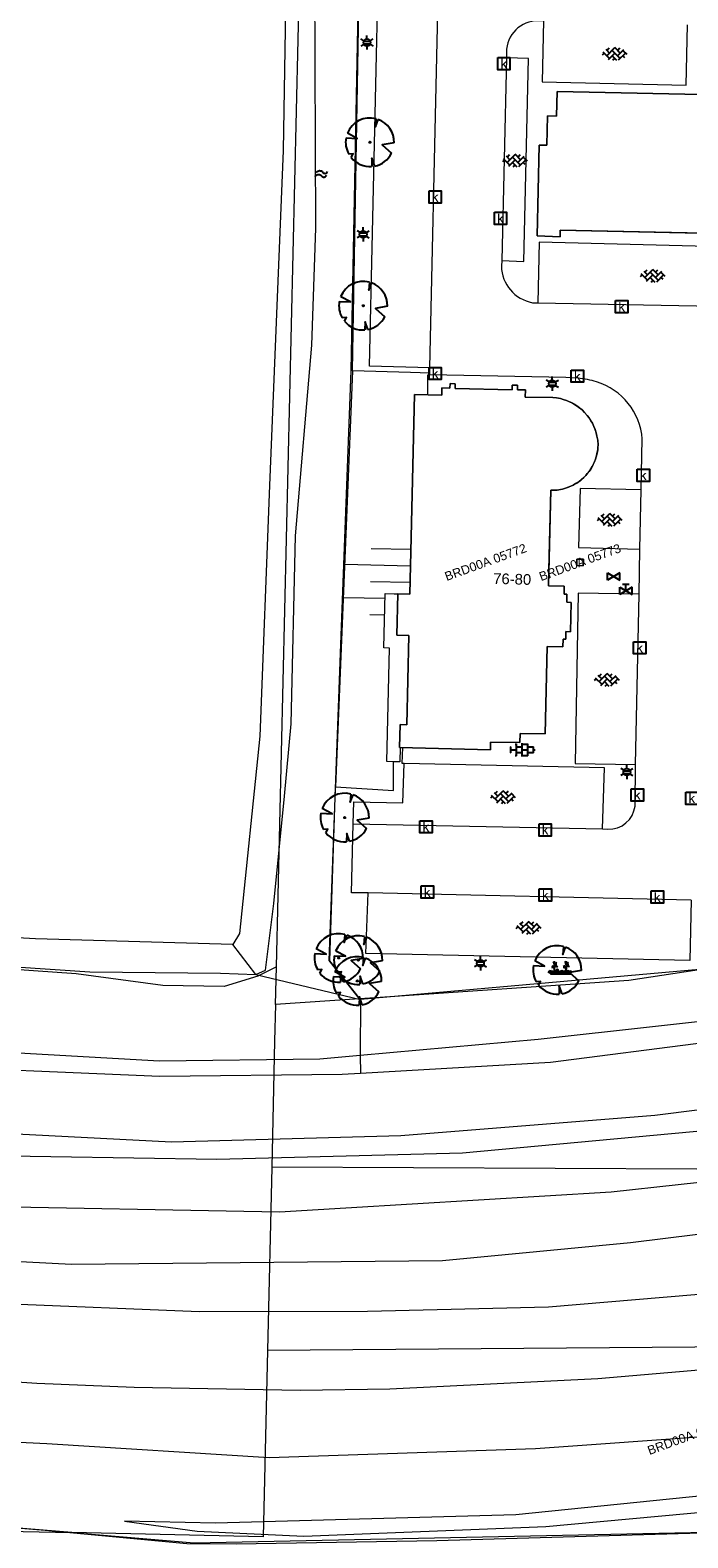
# Model space of a CAD drawing. Header units: metres. Extents: x 95652 to 96661, y 430734 to 431486.
# Tile 41 of 62: x 96251 to 96305, y 430985 to 431108. Entities that reach past the tile are written whole.
import ezdxf

# ---------------------------------------------------------------- set-up
doc = ezdxf.new("R2010")
doc.units = ezdxf.units.M
doc.layers.get('0').update_dxf_attribs({"linetype": 'CONTINUOUS'})
for name, color, linetype in [('BAR_BEBOUWING', 7, 'CONTINUOUS'), ('BAR_HUISNUMMERS EN STRAATNAMEN', 7, 'CONTINUOUS'), ('BAR_TALUDLIJNEN', 7, 'CONTINUOUS'), ('BAR_TOPO', 7, 'CONTINUOUS'), ('BAR_WATER', 7, 'CONTINUOUS'), ('BAR_WEGEN', 7, 'CONTINUOUS'), ('BRK_Kadastrale percelen en nummers', 7, 'CONTINUOUS'), ('BRK_Kadatrale percelen', 7, 'CONTINUOUS')]:
    doc.layers.add(name, color=color, linetype=linetype)
doc.layers.add('BAR_PUNTSYMBOLEN', color=7, linetype='CONTINUOUS', true_color=0x707070)
doc.layers.add('BAR_SYMBOLEN', color=7, linetype='CONTINUOUS', true_color=0x707070)
doc.styles.add('NLCS-ISO', font='NLCS-ISO.ttf')

# ---------------------------------------------------------------- blocks, each defined once
blk = doc.blocks.new('betonstraatstenen_templ_1')
at = {"color": 8, "true_color": 0x707070}
for p, q in [((-3.44, -0.47), (-2.97, 0)), ((-3.31, 0.34), (-1.48, -1.48)), ((-2.52, 1.03), (-1.48, 0)), ((-2.23, -0.74), (0, 1.48)), ((-2.23, 0.74), (-1.57, 1.4)), ((-1.77, -1.77), (0, 0)), ((-0.74, 0.74), (1.48, -1.48)), ((-0.1, 1.58), (1.48, 0)), ((0.74, 0.74), (1.4, 1.4)), ((0.74, -0.74), (2.46, 0.98)), ((1.06, -1.91), (2.97, 0)), ((2.23, 0.74), (3.31, -0.34)), ((-0.74, -0.74), (0.5, -1.99)), ((-0.52, -2), (0, -1.48)), ((2.23, -0.74), (2.72, -1.24))]:
    blk.add_line(p, q, dxfattribs=at)
blk = doc.blocks.new('lichtmast_templ_2')
at = {"color": 8, "ltscale": 0.1, "true_color": 0x707070}
for p, q in [((-1.1, 0.63), (-2.19, 1.27)), ((0, 1.27), (0, 2.53)), ((1.1, 0.63), (2.19, 1.27)), ((-1.1, -0.63), (-2.19, -1.27)), ((0, -1.27), (0, -2.53)), ((1.1, -0.63), (2.19, -1.27))]:
    blk.add_line(p, q, dxfattribs=at)
at = {"color": 8, "true_color": 0x707070, "flags": 128}
for points in [[(-1.16, 0.5), (1.16, 0.5)], [(-1.16, -0.5), (1.16, -0.5)]]:
    blk.add_lwpolyline(points, dxfattribs=at)
at = {"color": 8, "ltscale": 0.1, "true_color": 0x707070}
blk.add_circle((0, 0), 1.27, dxfattribs=at)
blk = doc.blocks.new('water_templ_1')
at = {"color": 8, "true_color": 0x707070, "flags": 128}
for points in [[(-1.85, 0.38), (-1.77, 0.52, -0.538831), (0.24, 0.55, 0.605168), (1.92, 0.75, -4.035705)], [(-1.85, 0.38), (-1.77, 0.52, -0.538831), (0.24, 0.55, 0.605168), (1.92, 0.75, -4.035705)], [(-2.22, -0.89), (-2.13, -0.75, -0.538831), (-0.13, -0.72, 0.605168), (1.55, -0.52, -4.035705)]]:
    blk.add_lwpolyline(points, format="xyb", dxfattribs=at)
blk = doc.blocks.new('tegels_templ_1')
at = {"color": 8, "true_color": 0x707070}
for p, q in [((-3.08, 0.75), (-3, 0.75)), ((-3, -0.83), (-3, 0.83)), ((-3, 0), (-1.5, 0)), ((-1.84, 1.5), (-1.5, 1.5)), ((-1.5, -1.6), (-1.5, 1.6)), ((-1.5, 0.75), (0, 0.75)), ((0, -1.78), (0, 1.78)), ((0, 1.5), (1.5, 1.5)), ((0, 0), (1.5, 0)), ((1.5, -1.6), (1.5, 1.6)), ((1.5, 0.75), (3, 0.75)), ((3, -0.83), (3, 0.83)), ((3, 0), (3.39, 0)), ((-3.08, -0.75), (-3, -0.75)), ((-1.84, -1.5), (-1.5, -1.5)), ((-1.5, -0.75), (0, -0.75)), ((0, -1.5), (1.5, -1.5)), ((1.5, -0.75), (3, -0.75))]:
    blk.add_line(p, q, dxfattribs=at)
blk = doc.blocks.new('beplanting_templ_1')
at = {"color": 8, "true_color": 0x707070, "flags": 128}
for points in [[(-0.51, 0.16), (-0.64, 0.14)], [(-0.43, -0.28), (-0.43, 0.04), (-0.59, 0.27)], [(-0.54, 0.19), (-0.5, 0.3)], [(-0.43, 0.41), (-0.52, 0.54)], [(-0.45, 0.44), (-0.52, 0.44)], [(-0.48, 0.49), (-0.48, 0.52)], [(-0.43, 0.04), (-0.43, 0.58)], [(-0.43, 0.36), (-0.28, 0.51)], [(-0.43, 0.21), (-0.25, 0.32)], [(-0.36, 0.44), (-0.37, 0.49)], [(-0.34, 0.26), (-0.22, 0.21)], [(-0.33, 0.46), (-0.27, 0.46)], [(-0.31, 0.28), (-0.31, 0.39)], [(0.29, 0.16), (0.16, 0.15)], [(0.37, -0.27), (0.37, 0.05), (0.21, 0.28)], [(0.27, 0.2), (0.3, 0.3)], [(0.37, 0.42), (0.28, 0.55)], [(0.35, 0.45), (0.28, 0.45)], [(0.32, 0.5), (0.32, 0.53)], [(0.38, 0.05), (0.37, 0.58)], [(0.37, 0.37), (0.52, 0.52)], [(0.37, 0.21), (0.55, 0.32)], [(0.45, 0.44), (0.43, 0.5)], [(0.46, 0.27), (0.58, 0.22)], [(0.47, 0.47), (0.53, 0.46)], [(0.5, 0.29), (0.5, 0.4)], [(-0.63, -0.28), (-0.86, -0.13)], [(-0.63, -0.28), (-0.8, -0.05)], [(-0.63, -0.28), (-0.7, -0.03)], [(-0.69, -0.28), (0.69, -0.27)], [(-0.63, -0.28), (-0.58, -0.03)], [(-0.63, -0.28), (-0.49, -0.06)], [(-0.63, -0.28), (-0.41, -0.11)], [(-0.23, -0.28), (-0.45, -0.12)], [(-0.23, -0.28), (-0.4, -0.05)], [(-0.23, -0.28), (-0.29, -0.03)], [(-0.23, -0.28), (-0.18, -0.02)], [(-0.23, -0.28), (-0.08, -0.06)], [(-0.23, -0.28), (0, -0.11)], [(0.15, -0.27), (-0.08, -0.12)], [(0.15, -0.27), (-0.02, -0.05)], [(0.15, -0.27), (0.08, -0.03)], [(0.15, -0.27), (0.2, -0.02)], [(0.15, -0.27), (0.3, -0.05)], [(0.15, -0.27), (0.37, -0.11)], [(0.57, -0.27), (0.34, -0.12)], [(0.57, -0.27), (0.4, -0.05)], [(0.57, -0.27), (0.5, -0.02)], [(0.57, -0.27), (0.62, -0.02)], [(0.57, -0.27), (0.72, -0.05)], [(0.57, -0.27), (0.79, -0.11)]]:
    blk.add_lwpolyline(points, dxfattribs=at)
blk = doc.blocks.new('kolk-symbool_templ_1')
at = {"true_color": 0x707070}
h = blk.add_hatch(color=8, dxfattribs=at)
h.dxf.hatch_style = 1
h.paths.add_polyline_path([(0.023, -0.036), (0.189, 0.125), (0.094, 0.125), (-0.08, -0.052), (-0.028, -0.087), (0.115, -0.309), (0.206, -0.309)])
h.paths.add_polyline_path([(-0.028, -0.087), (-0.08, -0.052), (-0.08, 0.29), (-0.154, 0.29), (-0.154, -0.309), (-0.08, -0.309), (-0.08, -0.137)])
at = {"color": 8, "true_color": 0x707070}
blk.add_lwpolyline([(-0.376, 0.366), (0.374, 0.366), (0.374, -0.384), (-0.376, -0.384)], close=True, dxfattribs=at)
blk = doc.blocks.new('boom_templ_2')
at = {"color": 8, "ltscale": 20, "true_color": 0x707070, "flags": 128}
for points in [[(0.63, 2.39), (0.56, 1.58), (0.85, 2.33)], [(-2.44, 0.44), (-1.29, 0.39), (-2.3, 0.92)], [(-1.92, -1.57), (-1.72, -1.19), (-2.16, -1.22)], [(2.48, -0.06), (1.26, -0.27), (2.21, -1.12)], [(0.49, -2.43), (0.21, -1.64), (0.18, -2.47)]]:
    blk.add_lwpolyline(points, dxfattribs=at)
blk.add_lwpolyline([(2.48, -0.06, 0.321944), (0.85, 2.33, 0.321944)], format="xyb", dxfattribs=at)
at = {"color": 8, "true_color": 0x707070}
blk.add_circle((0, 0), 0.0738, dxfattribs=at)
at = {"color": 8, "ltscale": 20, "true_color": 0x707070}
for start, end in [(75.1844, 158.299), (169.749, 209.4302), (281.3601, 333.2046), (219.2667, 274.1068)]:
    blk.add_arc((0, 0), 2.48, start, end, dxfattribs=at)
blk = doc.blocks.new('lichtmast_templ_3')
at = {"color": 8, "ltscale": 0.1, "true_color": 0x707070}
for p, q in [((-1.1, 0.63), (-2.19, 1.27)), ((0, 1.27), (0, 2.53)), ((1.1, 0.63), (2.19, 1.27)), ((-1.1, -0.63), (-2.19, -1.27)), ((0, -1.27), (0, -2.53)), ((1.1, -0.63), (2.19, -1.27))]:
    blk.add_line(p, q, dxfattribs=at)
at = {"color": 8, "true_color": 0x707070, "flags": 128}
for points in [[(-1.16, 0.5), (1.16, 0.5)], [(-1.16, -0.5), (1.16, -0.5)]]:
    blk.add_lwpolyline(points, dxfattribs=at)
at = {"color": 8, "ltscale": 0.1, "true_color": 0x707070}
blk.add_circle((0, 0), 1.27, dxfattribs=at)
blk = doc.blocks.new('waterleidingput_templ_1')
at = {"color": 8, "true_color": 0x707070}
for p, q in [((2.3, 1.37), (-2.3, -1.37)), ((-2.3, 1.37), (2.3, -1.37)), ((2.3, -1.37), (2.3, 1.37))]:
    blk.add_line(p, q, dxfattribs=at)
at = {"color": 8, "ltscale": 0.1, "true_color": 0x707070}
blk.add_line((-2.3, -1.37), (-2.3, 1.37), dxfattribs=at)
blk = doc.blocks.new('gasput_templ_1')
at = {"color": 8, "true_color": 0x707070}
for p, q in [((2.3, 1.37), (-2.3, -1.37)), ((-2.3, 1.37), (2.3, -1.37)), ((2.3, -1.37), (2.3, 1.37))]:
    blk.add_line(p, q, dxfattribs=at)
at = {"color": 8, "ltscale": 0.1, "true_color": 0x707070}
for p, q in [((-2.3, -1.37), (-2.3, 1.37)), ((-1.25, 2.62), (1.25, 2.62)), ((0, 0), (0, 2.62))]:
    blk.add_line(p, q, dxfattribs=at)

msp = doc.modelspace()

# ---------------------------------------------------------------- linework, layer by layer
at = {"layer": 'BAR_BEBOUWING', "color": 8, "linetype": 'Continuous', "lineweight": 0, "ltscale": 0.01, "true_color": 0x707070, "flags": 128}
for points in [[(96310.62, 431106.25), (96310.32, 431106.26), (96310.32, 431105.88), (96309.65, 431105.9), (96309.65, 431105.68), (96309.02, 431105.69), (96308.95, 431102.65), (96294.58, 431102.97), (96294.53, 431100.95), (96293.8, 431100.96), (96293.73, 431098.56), (96293.1, 431098.57), (96292.94, 431091.14), (96294.84, 431091.08), (96294.84, 431091.62), (96310.18, 431091.28), (96311.09, 431091.26), (96311.11, 431092.03), (96314.33, 431091.96), (96314.32, 431091.2, 0.120161), (96314.7, 431089.45, 0.285449), (96318.07, 431087.31)], [(96281.95, 431049.27), (96289.12, 431049.1), (96289.13, 431049.71), (96291.53, 431049.68), (96291.54, 431050.43), (96293.6, 431050.39), (96293.76, 431057.54), (96295.05, 431057.51), (96295.07, 431058.15), (96295.28, 431058.14), (96295.3, 431058.76), (96295.66, 431058.75), (96295.73, 431061.15), (96295.37, 431061.16), (96295.38, 431061.83), (96295.16, 431061.84), (96295.15, 431062.18), (96295.15, 431062.48), (96293.87, 431062.51), (96293.93, 431064.97), (96294.06, 431070.33, 0.415676), (96297.93, 431074.04, 0.387666), (96294.22, 431077.92), (96291.97, 431077.95), (96291.98, 431078.54), (96291.32, 431078.56), (96291.33, 431078.93), (96290.91, 431078.93), (96290.91, 431078.56), (96286.22, 431078.67), (96286.23, 431079.05), (96285.81, 431079.06), (96285.8, 431078.69), (96285.14, 431078.71), (96285.13, 431078.11), (96283.99, 431078.14)]]:
    msp.add_lwpolyline(points, format="xyb", dxfattribs=at)
for points in [[(96283.99, 431078.14), (96282.89, 431078.16), (96282.52, 431061.84), (96281.53, 431061.86)], [(96281.53, 431061.86), (96281.45, 431058.48), (96282.43, 431058.44), (96282.27, 431051.14), (96281.74, 431051.16), (96281.68, 431049.27), (96281.72, 431049.27)], [(96281.72, 431049.27), (96281.95, 431049.27)]]:
    msp.add_lwpolyline(points, dxfattribs=at)
at = {"layer": 'BAR_TALUDLIJNEN', "color": 8, "linetype": 'Continuous', "lineweight": 0, "true_color": 0x707070, "flags": 128}
for points in [[(96282.6, 431065.48), (96279.35, 431065.55)], [(96282.57, 431064.12), (96277.18, 431064.25)], [(96280.48, 431061.46), (96277.09, 431061.54)], [(96280.45, 431060.11), (96279.23, 431060.13)]]:
    msp.add_lwpolyline(points, dxfattribs=at)
at = {"layer": 'BAR_TALUDLIJNEN', "color": 8, "linetype": 'Continuous', "lineweight": 0, "ltscale": 0.01, "true_color": 0x707070, "flags": 128}
msp.add_lwpolyline([(96282.54, 431062.77), (96279.29, 431062.84)], dxfattribs=at)
at = {"layer": 'BAR_TOPO', "color": 8, "linetype": 'Continuous', "lineweight": 0, "ltscale": 0.01, "true_color": 0x707070, "flags": 128}
for points in [[(96364.83, 431022.6), (96354.58, 431018.96), (96338.82, 431014.58), (96319.99, 431011.15), (96300.59, 431008.75), (96285.2, 431007.27), (96254.82, 431006.97), (96239.02, 431007.79), (96228.55, 431008.91), (96192.72, 431014.26), (96132.01, 431029.89), (96059.9, 431049.78), (96035.22, 431056.51), (96001.25, 431066.23), (95993.03, 431067.46)], [(96128.99, 431050.99), (96128.96, 431045.61), (96129.15, 431043.63), (96129.87, 431041.96), (96131.05, 431040.6), (96136.3, 431037.68), (96142.22, 431035.53), (96167.93, 431028.77), (96190.55, 431023.63), (96198.63, 431022.08), (96224.15, 431018.02), (96234.48, 431016.96), (96246.31, 431015.93), (96266.73, 431015.58), (96286.82, 431016.12), (96311.9, 431018.42), (96320.13, 431019.44), (96330.37, 431021.28), (96342.22, 431024.2), (96354.32, 431027.82), (96363.09, 431030.68), (96363.53, 431030.93)], [(96363.21, 431032.17), (96362.13, 431031.45), (96343.16, 431025.91), (96334.61, 431023.79), (96325.35, 431022.02), (96302.59, 431019.16), (96281.79, 431017.51), (96263.01, 431016.98), (96248.7, 431017.71), (96230.58, 431019.12), (96219.08, 431020.64), (96204.6, 431022.8), (96190.82, 431025.21), (96188.5, 431025.64), (96156.03, 431033.86), (96134.47, 431039.67), (96131.47, 431041.7), (96130.02, 431043.82), (96129.62, 431045.56)], [(96364.09, 431027.37), (96353.4, 431023.5), (96337.53, 431019.26), (96324.69, 431016.23), (96315.45, 431014.7), (96298.99, 431012.89), (96271.85, 431011.26), (96245.64, 431011.76), (96230.93, 431012.89), (96202.85, 431016.53), (96168.64, 431024.21), (96147.36, 431029.21), (96125.94, 431035.59), (96101.9, 431043)], [(96111.58, 431018.45), (96146.8, 431007.36), (96162.76, 431002.85), (96186.17, 430996.41), (96205.01, 430992.16), (96219.29, 430989.44), (96234.9, 430986.68), (96252.65, 430985.23), (96264.27, 430984.15), (96268.31, 430984.11), (96284.72, 430984.38), (96310.13, 430985.13), (96328.24, 430987.44), (96342.05, 430989.42), (96358.47, 430993.08), (96363.03, 430994.3), (96365.4, 430995.22)], [(96365.68, 430998.32), (96348.84, 430994.42), (96327.87, 430990.23), (96291.21, 430986.5), (96266.62, 430985.81), (96259.17, 430985.98), (96265.12, 430985.14), (96273.85, 430984.75), (96293.64, 430985.53), (96319.17, 430987.88), (96332.75, 430989.81), (96349.79, 430993), (96365.53, 430996.72)]]:
    msp.add_lwpolyline(points, dxfattribs=at)
at = {"layer": 'BAR_WATER', "color": 8, "linetype": 'Continuous', "lineweight": 0, "ltscale": 0.01, "true_color": 0x707070, "flags": 128}
for points in [[(96269.92, 431030.71), (96270.7, 431031.05), (96271.37, 431036.51), (96272.26, 431045.31), (96272.81, 431051.22), (96273.15, 431066.6), (96274.49, 431082.2), (96274.82, 431091.78), (96274.71, 431118.87), (96274.93, 431142.6), (96275.49, 431172.25), (96275.38, 431187.18), (96275.93, 431202.56), (96275.38, 431213.82, 0.222274), (96274.26, 431216.72)], [(96271.37, 431214.6, -0.298949), (96273.37, 431211.59), (96272.7, 431167.23), (96272.7, 431131.13), (96272.15, 431098.14), (96271.03, 431070.72), (96270.25, 431050.22), (96268.58, 431034.06), (96268.02, 431033.16)]]:
    msp.add_lwpolyline(points, format="xyb", dxfattribs=at)
for points in [[(96277.82, 431080.1), (96278.71, 431129.98), (96279.11, 431150.13), (96280.38, 431216.37)], [(96277.82, 431080.1), (96276.43, 431046.06)], [(96284.15, 431079.91), (96282.57, 431079.96), (96277.82, 431080.1)], [(96268.02, 431033.16), (96251.86, 431033.61), (96234.03, 431034.61), (96226.34, 431035.17), (96201.26, 431039.18), (96169.28, 431047.76), (96142.87, 431053.67), (96138.63, 431053.67), (96135.74, 431051.44), (96134.62, 431048.43), (96134.73, 431045.53), (96135.63, 431043.72)], [(96138.64, 431045.11), (96137.41, 431046.43), (96137.52, 431047.76), (96142.09, 431051.55), (96147.44, 431050.22), (96164.71, 431046.09), (96183.77, 431041.3), (96202.38, 431036.4), (96209.1, 431033.97), (96222.52, 431031.88), (96227.46, 431032.5), (96241.27, 431031.94), (96256.32, 431030.93), (96267.02, 431030.82), (96269.92, 431030.71)], [(96276.43, 431046.06), (96281.17, 431045.77), (96281.18, 431048.12)], [(96278.47, 431028.65), (96275.96, 431031.83), (96276.43, 431046.06)], [(96278.45, 431024.07), (96275.16, 431023.77), (96262.01, 431023.61), (96240.42, 431024.83), (96223.93, 431026.92), (96206.13, 431029.58), (96189.1, 431032.7), (96159.51, 431039.8), (96138.64, 431045.11)], [(96135.63, 431043.72), (96159.01, 431038.35), (96188.96, 431031.44), (96206.85, 431028.14), (96223.74, 431025.2), (96240.12, 431023.3), (96262.05, 431022.39), (96276.99, 431022.55), (96278.49, 431022.64)], [(96362.46, 431036.85), (96349.49, 431034.37), (96338.57, 431031.86), (96321.35, 431028.53), (96293.02, 431025.38), (96278.45, 431024.07)], [(96269.92, 431030.71), (96268.02, 431033.16)], [(96278.49, 431022.64), (96294.03, 431023.53), (96306.78, 431025.18), (96323.53, 431027.39), (96343.36, 431030.94), (96362.97, 431033.67)], [(96269.92, 431030.71), (96278.47, 431028.65)], [(96313.64, 431031.77), (96278.47, 431028.65)], [(96278.47, 431028.65), (96278.45, 431024.07)], [(96278.45, 431024.07), (96278.49, 431022.64)]]:
    msp.add_lwpolyline(points, dxfattribs=at)
at = {"layer": 'BAR_WEGEN', "color": 8, "linetype": 'Continuous', "lineweight": 0, "ltscale": 0.01, "true_color": 0x707070, "flags": 128}
for points in [[(96284.15, 431080.36), (96279.21, 431080.48), (96280.93, 431156.89)], [(96284.15, 431080.36), (96285.88, 431156.81)], [(96293.46, 431108.75), (96293.34, 431103.75), (96305.14, 431103.47), (96305.26, 431108.42)], [(96290.43, 431105.71), (96290.06, 431089.13)], [(96290.06, 431089.13), (96291.85, 431089.04), (96292.23, 431105.65), (96290.43, 431105.71)], [(96311.76, 431085.3), (96311.83, 431089.51), (96311.85, 431090.16), (96310.95, 431090.18), (96310.15, 431090.2), (96293.1, 431090.63), (96292.99, 431085.66)], [(96364.72, 431008.85), (96354.17, 431006.18), (96346.2, 431004.4), (96331.99, 431001.67), (96322.6, 431000.24), (96312.87, 430998.89), (96297.91, 430997.63), (96280.88, 430996.76), (96273.53, 430996.66), (96259.94, 430996.9), (96251.99, 430997.23), (96247.03, 430997.55), (96233.07, 430998.82), (96224.85, 430999.87), (96213.1, 431001.65), (96194.26, 431005.29), (96174.37, 431009.79), (96146.84, 431017.11), (96077.51, 431037.05), (96050.27, 431044.78), (96014.56, 431054.73), (95967.47, 431067.59), (95927.24, 431078.26), (95897.72, 431085.91)], [(96292.99, 431085.66), (96311.76, 431085.3)], [(96284.15, 431079.91), (96284.15, 431080.36)], [(96283.99, 431078.14), (96283.99, 431079.78), (96284.15, 431079.78)], [(96284.15, 431079.78), (96284.15, 431079.91)], [(96301.45, 431070.37), (96296.46, 431070.47), (96296.34, 431065.64), (96301.36, 431065.52)], [(96301.36, 431065.52), (96301.45, 431070.37)], [(95993.03, 431067.46), (96043.14, 431053.35), (96135.56, 431026.77), (96180.5, 431014.71), (96206.02, 431009.09), (96227.01, 431005.59), (96238.35, 431004.59), (96249.24, 431003.79), (96265.28, 431003.13), (96279.06, 431003.16), (96293.86, 431003.52), (96305.85, 431004.53), (96329.47, 431007.68), (96353.7, 431012.43), (96363.08, 431015.41), (96363.88, 431015.35), (96364.43, 431014.43), (96364.51, 431012.84)], [(96301.29, 431061.83), (96301.36, 431065.52)], [(96281.18, 431048.12), (96280.64, 431048.14), (96280.85, 431057.42), (96280.39, 431057.44), (96280.49, 431061.89), (96281.24, 431061.86), (96281.53, 431061.86)], [(96301.29, 431061.83), (96296.29, 431061.9), (96296.05, 431047.96), (96300.99, 431047.88)], [(96300.99, 431047.88), (96301.29, 431061.83)], [(96281.72, 431049.27), (96281.7, 431048.11), (96281.18, 431048.12)], [(96282.05, 431047.96), (96281.9, 431047.97), (96281.95, 431049.27)], [(96277.87, 431043.04), (96277.92, 431044.84), (96281.95, 431044.76), (96282.05, 431047.96)], [(96298.29, 431042.63), (96298.45, 431047.61), (96282.05, 431047.96)], [(96279.1, 431037.38), (96277.73, 431037.39), (96277.87, 431043.04)], [(96277.87, 431043.04), (96298.29, 431042.63)], [(96305.56, 431036.78), (96305.45, 431031.84), (96278.91, 431032.41), (96279.1, 431037.38)], [(96305.56, 431036.78), (96279.1, 431037.38)], [(96364.88, 431005.9), (96364.86, 431004.65), (96364.33, 431003.17), (96362.9, 431002.47), (96361.34, 431001.87), (96344.62, 430998.01), (96325.41, 430994.99), (96307.69, 430992.95), (96292.8, 430991.9), (96271, 430991.16), (96252.8, 430992.29), (96241, 430992.88), (96211.98, 430995.9), (96175.09, 431003.08), (96165.42, 431005.95), (96147.15, 431010.57), (96131.16, 431015.35), (96110.54, 431021.97)]]:
    msp.add_lwpolyline(points, dxfattribs=at)
for points in [[(96293.46, 431108.75), (96293.02, 431108.75, 0.411401), (96290.42, 431106.17), (96290.43, 431105.71)], [(96290.06, 431089.13), (96290.01, 431088.66, 0.350746), (96292.55, 431085.68), (96292.99, 431085.66)], [(96301.45, 431070.37), (96301.55, 431074.53, 0.308334), (96297.81, 431079.19, 0.052788), (96296.28, 431079.51), (96295.29, 431079.55), (96284.15, 431079.78)], [(96298.29, 431042.63), (96298.73, 431042.6, 0.391093), (96300.96, 431044.49), (96300.99, 431047.88)]]:
    msp.add_lwpolyline(points, format="xyb", dxfattribs=at)
at = {"layer": 'BRK_Kadastrale percelen en nummers', "color": 75, "lineweight": 5, "ltscale": 3.900864, "true_color": 0x739642, "flags": 128}
for points in [[(96278.4, 431028.71), (96277.16, 431030.28), (96275.91, 431031.85), (96276.83, 431057), (96277.71, 431080.14), (96278.51, 431120.88), (96279.18, 431154.91), (96279.84, 431188.39), (96280.37, 431216.37), (96280.74, 431218.59), (96281.01, 431220.09), (96281.29, 431220.55), (96283.2, 431222.43)], [(96271.59, 431031.33), (96273.65, 431118.91), (96274.51, 431155.4), (96275.72, 431206.98), (96275.93, 431216.09), (96273.3, 431217.41)], [(96308.95, 431102.65), (96294.58, 431102.97), (96294.53, 431100.95), (96293.8, 431100.96), (96293.73, 431098.56), (96293.1, 431098.57), (96292.94, 431091.14), (96294.84, 431091.08), (96294.84, 431091.62), (96310.43, 431091.28)], [(96271.52, 431028.25), (96271.59, 431031.33), (96270.07, 431030.57), (96267.33, 431029.72), (96262.3, 431029.81), (96255.19, 431030.76), (96243.15, 431031.61), (96229.88, 431032.94), (96217.56, 431034.55), (96202.96, 431037.87), (96193.29, 431040.34), (96190.07, 431040.53), (96176.89, 431043.37), (96171.87, 431043.46), (96160.3, 431046.31), (96153.19, 431048.02)], [(96350.05, 431038.27), (96350.05, 431039.09), (96341.23, 431037.1), (96331.79, 431034.97), (96300.46, 431030.2), (96279.68, 431028.8), (96278.4, 431028.71), (96271.52, 431028.25), (96271.45, 431025.26), (96271.21, 431014.94)], [(96375.62, 431014.46), (96271.21, 431014.94), (96270.86, 430999.94)]]:
    msp.add_lwpolyline(points, dxfattribs=at)
at = {"layer": 'BRK_Kadastrale percelen en nummers', "color": 75, "lineweight": 0, "true_color": 0x739642, "flags": 128}
msp.add_lwpolyline([(96310.43, 431091.28), (96294.84, 431091.62), (96294.84, 431091.08), (96292.94, 431091.14), (96293.1, 431098.57), (96293.73, 431098.56), (96293.8, 431100.96), (96294.53, 431100.95), (96294.58, 431102.97), (96308.95, 431102.65)], dxfattribs=at)
for points in [[(96281.45, 431058.48), (96281.53, 431061.86), (96282.52, 431061.84), (96282.89, 431078.16), (96285.13, 431078.11), (96285.14, 431078.71), (96285.8, 431078.69), (96285.81, 431079.06), (96286.23, 431079.05), (96286.22, 431078.67), (96290.91, 431078.56), (96290.91, 431078.93), (96291.33, 431078.93), (96291.32, 431078.56), (96291.98, 431078.54), (96291.97, 431077.95), (96294.22, 431077.92), (96294.54, 431077.89), (96294.85, 431077.83), (96295.08, 431077.77), (96295.35, 431077.68), (96295.59, 431077.58), (96295.84, 431077.45), (96296.09, 431077.3), (96296.34, 431077.13), (96296.62, 431076.9), (96296.83, 431076.7), (96297.04, 431076.46), (96297.2, 431076.25), (96297.35, 431076.02), (96297.47, 431075.81), (96297.59, 431075.55), (96297.69, 431075.31), (96297.78, 431075.02), (96297.84, 431074.76), (96297.9, 431074.44), (96297.93, 431074.04), (96297.92, 431073.84), (96297.9, 431073.64), (96297.87, 431073.47), (96297.83, 431073.26), (96297.78, 431073.07), (96297.72, 431072.88), (96297.63, 431072.65), (96297.54, 431072.43), (96297.44, 431072.25), (96297.33, 431072.06), (96297.19, 431071.86), (96297.05, 431071.69), (96296.93, 431071.55), (96296.77, 431071.38), (96296.57, 431071.21), (96296.38, 431071.06), (96296.09, 431070.87), (96295.9, 431070.76), (96295.7, 431070.66), (96295.49, 431070.57), (96295.26, 431070.49), (96295.01, 431070.43), (96294.85, 431070.39), (96294.58, 431070.35), (96294.36, 431070.33), (96294.06, 431070.33), (96293.87, 431062.51), (96295.15, 431062.48), (96295.16, 431061.84), (96295.38, 431061.83), (96295.37, 431061.16), (96295.73, 431061.15), (96295.66, 431058.75), (96295.3, 431058.76), (96295.28, 431058.14), (96295.07, 431058.15), (96295.05, 431057.51), (96293.76, 431057.54), (96293.6, 431050.39), (96291.54, 431050.43), (96291.53, 431049.68), (96289.13, 431049.71), (96289.12, 431049.1), (96281.68, 431049.27), (96281.74, 431051.16), (96282.27, 431051.14), (96282.43, 431058.44)], [(96296.18, 431064.16), (96296.19, 431064.7), (96296.73, 431064.69), (96296.72, 431064.15)]]:
    msp.add_lwpolyline(points, close=True, dxfattribs=at)
at = {"layer": 'BRK_Kadastrale percelen en nummers', "color": 75, "lineweight": 5, "ltscale": 3.900864, "true_color": 0x739642, "flags": 128}
for points in [[(96294.06, 431070.33), (96294.36, 431070.33), (96294.58, 431070.35), (96294.85, 431070.39), (96295.01, 431070.43), (96295.26, 431070.49), (96295.49, 431070.57), (96295.7, 431070.66), (96295.9, 431070.76), (96296.09, 431070.87), (96296.38, 431071.06), (96296.57, 431071.21), (96296.77, 431071.38), (96296.93, 431071.55), (96297.05, 431071.69), (96297.19, 431071.86), (96297.33, 431072.06), (96297.44, 431072.25), (96297.54, 431072.43), (96297.63, 431072.65), (96297.72, 431072.88), (96297.78, 431073.07), (96297.83, 431073.26), (96297.87, 431073.47), (96297.9, 431073.64), (96297.92, 431073.84), (96297.93, 431074.04), (96297.9, 431074.44), (96297.84, 431074.76), (96297.78, 431075.02), (96297.69, 431075.31), (96297.59, 431075.55), (96297.47, 431075.81), (96297.35, 431076.02), (96297.2, 431076.25), (96297.04, 431076.46), (96296.83, 431076.7), (96296.62, 431076.9), (96296.34, 431077.13), (96296.09, 431077.3), (96295.84, 431077.45), (96295.59, 431077.58), (96295.35, 431077.68), (96295.08, 431077.77), (96294.85, 431077.83), (96294.54, 431077.89), (96294.22, 431077.92), (96291.97, 431077.95), (96291.98, 431078.54), (96291.32, 431078.56), (96291.33, 431078.93), (96290.91, 431078.93), (96290.91, 431078.56), (96286.22, 431078.67), (96286.23, 431079.05), (96285.81, 431079.06), (96285.8, 431078.69), (96285.14, 431078.71), (96285.13, 431078.11), (96282.89, 431078.16), (96282.52, 431061.84), (96281.53, 431061.86), (96281.45, 431058.48), (96282.43, 431058.44), (96282.27, 431051.14), (96281.74, 431051.16), (96281.68, 431049.27), (96289.12, 431049.1), (96289.13, 431049.71), (96291.53, 431049.68), (96291.54, 431050.43), (96293.6, 431050.39), (96293.76, 431057.54), (96295.05, 431057.51), (96295.07, 431058.15), (96295.28, 431058.14), (96295.3, 431058.76), (96295.66, 431058.75), (96295.73, 431061.15), (96295.37, 431061.16), (96295.38, 431061.83), (96295.16, 431061.84), (96295.15, 431062.48), (96293.87, 431062.51)], [(96296.19, 431064.7), (96296.18, 431064.16), (96296.72, 431064.15), (96296.73, 431064.69)], [(96254.85, 430985.03), (96235.05, 430986.65), (96202.66, 430992.67), (96185.12, 430996.67), (96151.7, 431005.92), (96151.04, 430987.18)], [(96254.85, 430985.03), (96264.86, 430984.21), (96309.45, 430985.12), (96318.33, 430986.02), (96342.06, 430989.42), (96344.13, 430989.88), (96344.34, 431000.52), (96270.86, 430999.94), (96270.5, 430984.7)]]:
    msp.add_lwpolyline(points, close=True, dxfattribs=at)
at = {"layer": 'BRK_Kadatrale percelen', "color": 75, "linetype": 'Continuous', "lineweight": 5, "ltscale": 0.01, "true_color": 0x739642, "flags": 128}
for points in [[(96278.4, 431028.71), (96277.16, 431030.28), (96275.91, 431031.85), (96276.83, 431057), (96277.71, 431080.14), (96278.51, 431120.88), (96279.18, 431154.91), (96279.84, 431188.39), (96280.37, 431216.37), (96280.74, 431218.59), (96281.01, 431220.09), (96281.29, 431220.55), (96283.2, 431222.43)], [(96271.59, 431031.33), (96273.65, 431118.91), (96274.51, 431155.4), (96275.72, 431206.98), (96275.93, 431216.09), (96273.3, 431217.41)], [(96308.95, 431102.65), (96294.58, 431102.97), (96294.53, 431100.95), (96293.8, 431100.96), (96293.73, 431098.56), (96293.1, 431098.57), (96292.94, 431091.14), (96294.84, 431091.08), (96294.84, 431091.62), (96310.43, 431091.28)], [(96271.52, 431028.25), (96271.59, 431031.33), (96270.07, 431030.57), (96267.33, 431029.72), (96262.3, 431029.81), (96255.19, 431030.76), (96243.15, 431031.61), (96229.88, 431032.94), (96217.56, 431034.55), (96202.96, 431037.87), (96193.29, 431040.34), (96190.07, 431040.53), (96176.89, 431043.37), (96171.87, 431043.46), (96160.3, 431046.31), (96153.19, 431048.02)], [(96350.05, 431038.27), (96350.05, 431039.09), (96341.23, 431037.1), (96331.79, 431034.97), (96300.46, 431030.2), (96279.68, 431028.8), (96278.4, 431028.71), (96271.52, 431028.25), (96271.45, 431025.26), (96271.21, 431014.94)], [(96375.62, 431014.46), (96271.21, 431014.94), (96270.86, 430999.94)]]:
    msp.add_lwpolyline(points, dxfattribs=at)
at = {"layer": 'BRK_Kadatrale percelen', "color": 75, "linetype": 'Continuous', "lineweight": 0, "true_color": 0x739642, "flags": 128}
msp.add_lwpolyline([(96310.43, 431091.28), (96294.84, 431091.62), (96294.84, 431091.08), (96292.94, 431091.14), (96293.1, 431098.57), (96293.73, 431098.56), (96293.8, 431100.96), (96294.53, 431100.95), (96294.58, 431102.97), (96308.95, 431102.65)], dxfattribs=at)
for points in [[(96281.45, 431058.48), (96281.53, 431061.86), (96282.52, 431061.84), (96282.89, 431078.16), (96285.13, 431078.11), (96285.14, 431078.71), (96285.8, 431078.69), (96285.81, 431079.06), (96286.23, 431079.05), (96286.22, 431078.67), (96290.91, 431078.56), (96290.91, 431078.93), (96291.33, 431078.93), (96291.32, 431078.56), (96291.98, 431078.54), (96291.97, 431077.95), (96294.22, 431077.92), (96294.54, 431077.89), (96294.85, 431077.83), (96295.08, 431077.77), (96295.35, 431077.68), (96295.59, 431077.58), (96295.84, 431077.45), (96296.09, 431077.3), (96296.34, 431077.13), (96296.62, 431076.9), (96296.83, 431076.7), (96297.04, 431076.46), (96297.2, 431076.25), (96297.35, 431076.02), (96297.47, 431075.81), (96297.59, 431075.55), (96297.69, 431075.31), (96297.78, 431075.02), (96297.84, 431074.76), (96297.9, 431074.44), (96297.93, 431074.04), (96297.92, 431073.84), (96297.9, 431073.64), (96297.87, 431073.47), (96297.83, 431073.26), (96297.78, 431073.07), (96297.72, 431072.88), (96297.63, 431072.65), (96297.54, 431072.43), (96297.44, 431072.25), (96297.33, 431072.06), (96297.19, 431071.86), (96297.05, 431071.69), (96296.93, 431071.55), (96296.77, 431071.38), (96296.57, 431071.21), (96296.38, 431071.06), (96296.09, 431070.87), (96295.9, 431070.76), (96295.7, 431070.66), (96295.49, 431070.57), (96295.26, 431070.49), (96295.01, 431070.43), (96294.85, 431070.39), (96294.58, 431070.35), (96294.36, 431070.33), (96294.06, 431070.33), (96293.87, 431062.51), (96295.15, 431062.48), (96295.16, 431061.84), (96295.38, 431061.83), (96295.37, 431061.16), (96295.73, 431061.15), (96295.66, 431058.75), (96295.3, 431058.76), (96295.28, 431058.14), (96295.07, 431058.15), (96295.05, 431057.51), (96293.76, 431057.54), (96293.6, 431050.39), (96291.54, 431050.43), (96291.53, 431049.68), (96289.13, 431049.71), (96289.12, 431049.1), (96281.68, 431049.27), (96281.74, 431051.16), (96282.27, 431051.14), (96282.43, 431058.44)], [(96296.18, 431064.16), (96296.19, 431064.7), (96296.73, 431064.69), (96296.72, 431064.15)]]:
    msp.add_lwpolyline(points, close=True, dxfattribs=at)
at = {"layer": 'BRK_Kadatrale percelen', "color": 75, "linetype": 'Continuous', "lineweight": 5, "ltscale": 0.01, "true_color": 0x739642, "flags": 128}
for points in [[(96294.06, 431070.33), (96294.36, 431070.33), (96294.58, 431070.35), (96294.85, 431070.39), (96295.01, 431070.43), (96295.26, 431070.49), (96295.49, 431070.57), (96295.7, 431070.66), (96295.9, 431070.76), (96296.09, 431070.87), (96296.38, 431071.06), (96296.57, 431071.21), (96296.77, 431071.38), (96296.93, 431071.55), (96297.05, 431071.69), (96297.19, 431071.86), (96297.33, 431072.06), (96297.44, 431072.25), (96297.54, 431072.43), (96297.63, 431072.65), (96297.72, 431072.88), (96297.78, 431073.07), (96297.83, 431073.26), (96297.87, 431073.47), (96297.9, 431073.64), (96297.92, 431073.84), (96297.93, 431074.04), (96297.9, 431074.44), (96297.84, 431074.76), (96297.78, 431075.02), (96297.69, 431075.31), (96297.59, 431075.55), (96297.47, 431075.81), (96297.35, 431076.02), (96297.2, 431076.25), (96297.04, 431076.46), (96296.83, 431076.7), (96296.62, 431076.9), (96296.34, 431077.13), (96296.09, 431077.3), (96295.84, 431077.45), (96295.59, 431077.58), (96295.35, 431077.68), (96295.08, 431077.77), (96294.85, 431077.83), (96294.54, 431077.89), (96294.22, 431077.92), (96291.97, 431077.95), (96291.98, 431078.54), (96291.32, 431078.56), (96291.33, 431078.93), (96290.91, 431078.93), (96290.91, 431078.56), (96286.22, 431078.67), (96286.23, 431079.05), (96285.81, 431079.06), (96285.8, 431078.69), (96285.14, 431078.71), (96285.13, 431078.11), (96282.89, 431078.16), (96282.52, 431061.84), (96281.53, 431061.86), (96281.45, 431058.48), (96282.43, 431058.44), (96282.27, 431051.14), (96281.74, 431051.16), (96281.68, 431049.27), (96289.12, 431049.1), (96289.13, 431049.71), (96291.53, 431049.68), (96291.54, 431050.43), (96293.6, 431050.39), (96293.76, 431057.54), (96295.05, 431057.51), (96295.07, 431058.15), (96295.28, 431058.14), (96295.3, 431058.76), (96295.66, 431058.75), (96295.73, 431061.15), (96295.37, 431061.16), (96295.38, 431061.83), (96295.16, 431061.84), (96295.15, 431062.48), (96293.87, 431062.51)], [(96296.19, 431064.7), (96296.18, 431064.16), (96296.72, 431064.15), (96296.73, 431064.69)], [(96254.85, 430985.03), (96235.05, 430986.65), (96202.66, 430992.67), (96185.12, 430996.67), (96151.7, 431005.92), (96151.04, 430987.18)], [(96254.85, 430985.03), (96264.86, 430984.21), (96309.45, 430985.12), (96318.33, 430986.02), (96342.06, 430989.42), (96344.13, 430989.88), (96344.34, 431000.52), (96270.86, 430999.94), (96270.5, 430984.7)]]:
    msp.add_lwpolyline(points, close=True, dxfattribs=at)

# ---------------------------------------------------------------- block references
at = {"layer": 'BAR_PUNTSYMBOLEN'}
for name, p, xscale, yscale in [('lichtmast_templ_3', (96279.01, 431106.97), 0.2280888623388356, 0.2280888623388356), ('kolk-symbool_templ_1', (96290.22, 431105.25), 1.333333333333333, 1.333333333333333), ('boom_templ_2', (96279.25, 431098.81), 0.8011755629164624, 0.8011755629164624), ('kolk-symbool_templ_1', (96284.59, 431094.34), 1.333333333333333, 1.333333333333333), ('kolk-symbool_templ_1', (96289.94, 431092.59), 1.333333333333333, 1.333333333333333), ('lichtmast_templ_3', (96278.7, 431091.27), 0.2280888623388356, 0.2280888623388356), ('boom_templ_2', (96278.7, 431085.43), 0.8011755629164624, 0.8011755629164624), ('kolk-symbool_templ_1', (96299.87, 431085.36), 1.333333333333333, 1.333333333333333), ('kolk-symbool_templ_1', (96284.59, 431079.9), 1.333333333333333, 1.333333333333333), ('kolk-symbool_templ_1', (96296.24, 431079.68), 1.333333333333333, 1.333333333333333), ('lichtmast_templ_3', (96294.18, 431079.05), 0.2280888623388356, 0.2280888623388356), ('kolk-symbool_templ_1', (96301.63, 431071.57), 1.333333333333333, 1.333333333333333), ('waterleidingput_templ_1', (96299.21, 431063.27), 0.2170185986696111, 0.2170185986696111), ('gasput_templ_1', (96300.21, 431062.09), 0.2170185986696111, 0.2170185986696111), ('kolk-symbool_templ_1', (96301.34, 431057.45), 1.333333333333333, 1.333333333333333), ('lichtmast_templ_3', (96300.29, 431047.27), 0.2280888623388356, 0.2280888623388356), ('boom_templ_2', (96277.19, 431043.55), 0.8011755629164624, 0.8011755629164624), ('kolk-symbool_templ_1', (96301.14, 431045.41), 1.333333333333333, 1.333333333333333), ('kolk-symbool_templ_1', (96305.61, 431045.14), 1.333333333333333, 1.333333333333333), ('kolk-symbool_templ_1', (96283.84, 431042.8), 1.333333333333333, 1.333333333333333), ('kolk-symbool_templ_1', (96293.6, 431042.55), 1.333333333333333, 1.333333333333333), ('kolk-symbool_templ_1', (96283.95, 431037.46), 1.333333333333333, 1.333333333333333), ('kolk-symbool_templ_1', (96293.62, 431037.22), 1.333333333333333, 1.333333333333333), ('kolk-symbool_templ_1', (96302.78, 431037.05), 1.333333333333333, 1.333333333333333), ('boom_templ_2', (96276.7, 431032.06), 0.8011755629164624, 0.8011755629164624), ('boom_templ_2', (96278.29, 431031.88), 0.8011755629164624, 0.8011755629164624), ('boom_templ_2', (96294.59, 431031.08), 0.8011755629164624, 0.8011755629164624), ('boom_templ_2', (96278.22, 431030.18), 0.8011755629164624, 0.8011755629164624), ('lichtmast_templ_3', (96288.3, 431031.62), 0.2280888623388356, 0.2280888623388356)]:
    msp.add_blockref(name, p, dxfattribs=dict(at, xscale=xscale, yscale=yscale))
at = {"layer": 'BAR_SYMBOLEN'}
for name, p, xscale, yscale in [('lichtmast_templ_2', (96279.01, 431106.97), 0.2280865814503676, 0.2280865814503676), ('betonstraatstenen_templ_1', (96299.3, 431106.11), 0.2963885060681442, 0.2963885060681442), ('betonstraatstenen_templ_1', (96291.14, 431097.38), 0.2963885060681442, 0.2963885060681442), ('water_templ_1', (96275.32, 431096.23), 0.2416238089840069, 0.2416238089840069), ('lichtmast_templ_2', (96278.7, 431091.27), 0.2280865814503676, 0.2280865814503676), ('betonstraatstenen_templ_1', (96302.42, 431087.96), 0.2963885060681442, 0.2963885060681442), ('lichtmast_templ_2', (96294.18, 431079.05), 0.2280865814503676, 0.2280865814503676), ('betonstraatstenen_templ_1', (96298.9, 431067.99), 0.2963885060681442, 0.2963885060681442), ('betonstraatstenen_templ_1', (96298.67, 431054.89), 0.2963885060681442, 0.2963885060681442), ('tegels_templ_1', (96291.72, 431049.09), 0.3088755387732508, 0.3088755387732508), ('lichtmast_templ_2', (96300.29, 431047.27), 0.2280865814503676, 0.2280865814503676), ('betonstraatstenen_templ_1', (96290.17, 431045.29), 0.2963885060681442, 0.2963885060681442), ('betonstraatstenen_templ_1', (96292.25, 431034.61), 0.2963885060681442, 0.2963885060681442), ('lichtmast_templ_2', (96288.3, 431031.62), 0.2280865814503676, 0.2280865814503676), ('beplanting_templ_1', (96294.88, 431031.09), 1.209250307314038, 1.209250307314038)]:
    msp.add_blockref(name, p, dxfattribs=dict(at, xscale=xscale, yscale=yscale))

# ---------------------------------------------------------------- texts
at = {"layer": 'BAR_HUISNUMMERS EN STRAATNAMEN', "color": 8, "true_color": 0x707070, "insert": (96290.9, 431063.06), "char_height": 0.87, "attachment_point": 5, "rotation": 358.3, "style": 'NLCS-ISO'}
msp.add_mtext('{{\\fArial|b0|i0;76-80}}', dxfattribs=at)
at = {"layer": 'BRK_Kadastrale percelen en nummers', "color": 8, "true_color": 0x707070, "char_height": 0.725, "attachment_point": 5, "rotation": 20, "style": 'NLCS-ISO'}
for s, insert in [('{{\\fArial|b0|i0;BRD00A 05772}}', (96288.72, 431064.44)), ('{{\\fArial|b0|i0;BRD00A 05773}}', (96296.45, 431064.43)), ('{{\\fArial|b0|i0;BRD00A 06456}}', (96305.32, 430992.92))]:
    msp.add_mtext(s, dxfattribs=dict(at, insert=insert))

doc.saveas('drawing.dxf')
